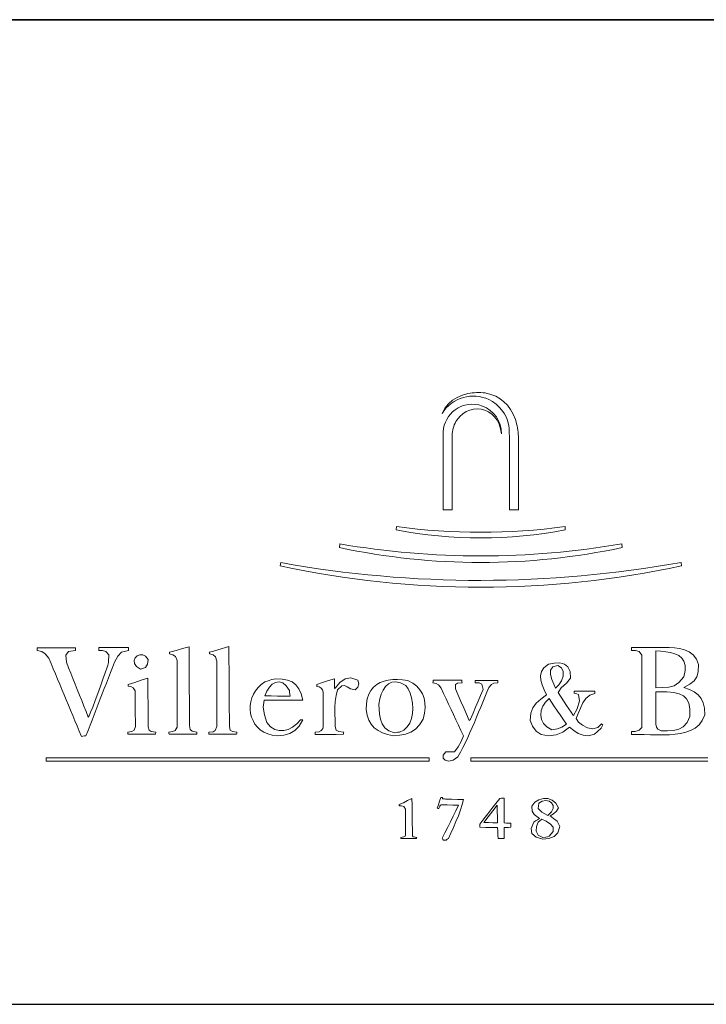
# Model space of a CAD drawing. Header units: millimetres. Extents: x 11 to 292, y 5 to 191.
# Tile 4 of 6: x 248 to 276, y 5 to 45. Entities that reach past the tile are written whole.
import ezdxf

# ---------------------------------------------------------------- set-up
doc = ezdxf.new("R2010")
doc.units = ezdxf.units.MM
doc.layers.add('253', color=7, linetype='Continuous', true_color=0xffffff)
doc.layers.add('255', color=7, linetype='Continuous', true_color=0xffffff)

# ---------------------------------------------------------------- blocks, each defined once
blk = doc.blocks.new('TabularNote1')
at = {"layer": '253', "color": 162, "linetype": 'Continuous', "lineweight": 35}
blk.add_line((-50, 40), (0, 40), dxfattribs=at)
at = {"layer": '253', "color": 162, "linetype": 'Continuous', "lineweight": 25}
blk.add_line((-50, 0), (0, 0), dxfattribs=at)

msp = doc.modelspace()

# ---------------------------------------------------------------- linework, layer by layer
at = {"layer": '255', "color": 7, "linetype": 'Continuous', "lineweight": 18}
for p, q in [((265.896, 29.541), (266.087, 29.658)), ((266.087, 29.658), (266.296, 29.747)), ((266.296, 29.747), (266.519, 29.812)), ((267.226, 29.837), (267.447, 29.78)), ((267.447, 29.78), (267.646, 29.702)), ((267.646, 29.702), (267.825, 29.603)), ((267.825, 29.603), (267.984, 29.481)), ((265.477, 29.005), (265.586, 29.217)), ((265.586, 29.217), (265.727, 29.395)), ((265.727, 29.395), (265.896, 29.541)), ((267.984, 29.481), (268.125, 29.337)), ((268.125, 29.337), (268.249, 29.168)), ((266.185, 28.876), (266.073, 28.734)), ((266.311, 28.992), (266.185, 28.876)), ((266.45, 29.08), (266.311, 28.992)), ((266.597, 29.142), (266.45, 29.08)), ((266.75, 29.178), (266.597, 29.142)), ((266.904, 29.188), (266.75, 29.178)), ((267.058, 29.173), (266.904, 29.188)), ((267.208, 29.133), (267.058, 29.173)), ((267.351, 29.068), (267.208, 29.133)), ((267.484, 28.978), (267.351, 29.068)), ((267.603, 28.865), (267.484, 28.978)), ((267.705, 28.727), (267.603, 28.865)), ((268.249, 29.168), (268.357, 28.973)), ((268.357, 28.973), (268.449, 28.752)), ((267.788, 28.567), (267.705, 28.727)), ((267.848, 28.384), (267.788, 28.567)), ((265.516, 25.089), (265.517, 28.265)), ((265.885, 28.187), (265.885, 25.089)), ((267.882, 28.178), (267.848, 28.384)), ((268.201, 25.089), (268.201, 28.086)), ((268.571, 25.089), (268.571, 28.07)), ((265.637, 25.089), (265.516, 25.089)), ((265.76, 25.089), (265.637, 25.089)), ((265.885, 25.089), (265.76, 25.089)), ((268.571, 25.089), (268.201, 25.089)), ((263.613, 24.273), (263.618, 24.405)), ((270.468, 24.273), (270.463, 24.405)), ((261.302, 23.556), (261.319, 23.705)), ((272.773, 23.711), (272.779, 23.556)), ((258.894, 22.814), (258.92, 22.944)), ((275.172, 22.955), (275.189, 22.812)), ((249.031, 19.37), (249.033, 19.409)), ((249.222, 19.333), (249.031, 19.37)), ((249.033, 19.409), (249.037, 19.447)), ((249.037, 19.447), (249.042, 19.486)), ((249.042, 19.486), (249.299, 19.486)), ((249.365, 19.244), (249.222, 19.333)), ((249.299, 19.486), (249.556, 19.486)), ((249.511, 19.056), (249.365, 19.244)), ((249.556, 19.486), (249.812, 19.486)), ((249.812, 19.486), (250.07, 19.486)), ((250.07, 19.486), (250.328, 19.486)), ((250.308, 19.331), (250.196, 19.186)), ((250.598, 19.37), (250.308, 19.331)), ((250.328, 19.486), (250.587, 19.486)), ((250.587, 19.486), (250.588, 19.447)), ((250.588, 19.447), (250.592, 19.409)), ((250.592, 19.409), (250.598, 19.37)), ((251.541, 19.453), (251.541, 19.492)), ((251.541, 19.492), (251.839, 19.492)), ((251.541, 19.413), (251.541, 19.453)), ((251.541, 19.37), (251.541, 19.413)), ((251.69, 19.369), (251.541, 19.37)), ((251.819, 19.337), (251.69, 19.369)), ((251.943, 19.199), (251.819, 19.337)), ((251.839, 19.492), (252.137, 19.492)), ((252.137, 19.492), (252.436, 19.492)), ((252.464, 19.301), (252.305, 19.147)), ((252.436, 19.492), (252.737, 19.492)), ((252.737, 19.37), (252.464, 19.301)), ((252.737, 19.492), (252.737, 19.453)), ((252.737, 19.453), (252.737, 19.413)), ((252.737, 19.413), (252.737, 19.37)), ((254.408, 19.304), (254.673, 19.38)), ((254.409, 19.282), (254.408, 19.304)), ((254.41, 19.258), (254.409, 19.282)), ((254.414, 19.232), (254.41, 19.258)), ((254.545, 19.203), (254.414, 19.232)), ((254.651, 19.133), (254.545, 19.203)), ((254.673, 19.38), (254.938, 19.453)), ((254.938, 19.453), (255.203, 19.525)), ((255.203, 19.525), (255.204, 19.297)), ((255.204, 19.297), (255.205, 19.069)), ((256.024, 19.304), (256.158, 19.336)), ((256.025, 19.282), (256.024, 19.304)), ((256.026, 19.258), (256.025, 19.282)), ((256.03, 19.232), (256.026, 19.258)), ((256.185, 19.197), (256.03, 19.232)), ((256.158, 19.336), (256.369, 19.401)), ((256.369, 19.401), (256.819, 19.536)), ((256.819, 19.536), (256.82, 19.319)), ((256.82, 19.319), (256.821, 19.103)), ((273.165, 19.492), (273.325, 19.495)), ((273.165, 19.453), (273.165, 19.492)), ((273.165, 19.413), (273.165, 19.453)), ((273.165, 19.37), (273.165, 19.413)), ((273.32, 19.368), (273.165, 19.37)), ((273.468, 19.33), (273.32, 19.368)), ((273.325, 19.495), (273.485, 19.497)), ((273.579, 19.188), (273.468, 19.33)), ((273.485, 19.497), (273.645, 19.497)), ((273.645, 19.497), (273.85, 19.497)), ((273.85, 19.497), (274.059, 19.495)), ((274.059, 19.495), (274.268, 19.492)), ((274.141, 19.354), (274.347, 19.343)), ((274.141, 19.105), (274.141, 19.354)), ((274.268, 19.492), (274.407, 19.495)), ((274.347, 19.343), (274.549, 19.324)), ((274.407, 19.495), (274.549, 19.497)), ((274.549, 19.497), (274.693, 19.497)), ((274.549, 19.324), (274.742, 19.291)), ((274.693, 19.497), (274.9, 19.478)), ((274.742, 19.291), (274.919, 19.241)), ((274.9, 19.478), (275.11, 19.448)), ((274.919, 19.241), (275.074, 19.168)), ((275.11, 19.448), (275.314, 19.397)), ((275.314, 19.397), (275.502, 19.316)), ((275.502, 19.316), (275.665, 19.196)), ((249.599, 18.845), (249.511, 19.056)), ((249.688, 18.634), (249.599, 18.845)), ((250.196, 19.186), (250.223, 18.896)), ((250.223, 18.896), (250.31, 18.674)), ((251.899, 18.78), (251.916, 18.81)), ((251.916, 18.81), (251.927, 18.919)), ((251.927, 18.919), (251.943, 19.199)), ((252.175, 18.902), (252.092, 18.688)), ((252.305, 19.147), (252.175, 18.902)), ((252.968, 18.968), (253.011, 19.073)), ((252.981, 18.849), (252.968, 18.968)), ((253.065, 18.727), (252.981, 18.849)), ((253.011, 19.073), (253.094, 19.154)), ((253.094, 19.154), (253.204, 19.199)), ((253.204, 19.199), (253.324, 19.198)), ((253.324, 19.198), (253.44, 19.139)), ((253.517, 18.823), (253.43, 18.682)), ((253.44, 19.139), (253.537, 19.012)), ((253.537, 19.012), (253.517, 18.823)), ((254.712, 18.968), (254.651, 19.133)), ((254.712, 18.743), (254.712, 18.968)), ((255.205, 19.069), (255.206, 18.84)), ((255.206, 18.84), (255.207, 18.612)), ((256.274, 19.117), (256.185, 19.197)), ((256.333, 18.946), (256.274, 19.117)), ((256.333, 18.724), (256.333, 18.946)), ((256.821, 19.103), (256.822, 18.887)), ((256.822, 18.887), (256.823, 18.67)), ((269.605, 18.673), (269.784, 18.813)), ((269.784, 18.813), (270.024, 18.865)), ((270.024, 18.865), (270.245, 18.872)), ((270.245, 18.872), (270.435, 18.823)), ((270.435, 18.823), (270.58, 18.709)), ((273.576, 18.735), (273.577, 18.962)), ((273.577, 18.962), (273.579, 19.188)), ((274.141, 18.856), (274.141, 19.105)), ((274.141, 18.606), (274.141, 18.856)), ((275.074, 19.168), (275.199, 19.068)), ((275.199, 19.068), (275.289, 18.936)), ((275.289, 18.936), (275.338, 18.767)), ((275.665, 19.196), (275.796, 19.028)), ((275.796, 19.028), (275.884, 18.802)), ((275.884, 18.802), (275.867, 18.511)), ((249.776, 18.423), (249.688, 18.634)), ((249.864, 18.212), (249.776, 18.423)), ((250.31, 18.674), (250.399, 18.452)), ((250.399, 18.452), (250.487, 18.23)), ((251.703, 18.214), (251.791, 18.465)), ((251.791, 18.465), (251.858, 18.661)), ((251.858, 18.661), (251.899, 18.78)), ((252.009, 18.474), (251.927, 18.26)), ((252.092, 18.688), (252.009, 18.474)), ((253.234, 18.615), (253.065, 18.727)), ((253.43, 18.682), (253.234, 18.615)), ((254.712, 18.518), (254.712, 18.743)), ((254.712, 18.293), (254.712, 18.518)), ((255.207, 18.612), (255.209, 18.384)), ((256.333, 18.502), (256.333, 18.724)), ((256.333, 18.28), (256.333, 18.502)), ((256.823, 18.67), (256.824, 18.453)), ((256.824, 18.453), (256.826, 18.236)), ((269.467, 18.351), (269.504, 18.519)), ((269.504, 18.519), (269.605, 18.673)), ((269.868, 18.4), (269.871, 18.58)), ((269.871, 18.58), (269.96, 18.709)), ((269.96, 18.709), (270.165, 18.758)), ((270.165, 18.758), (270.322, 18.664)), ((270.322, 18.664), (270.391, 18.515)), ((270.391, 18.515), (270.385, 18.333)), ((270.58, 18.709), (270.669, 18.519)), ((270.669, 18.519), (270.689, 18.245)), ((273.575, 18.282), (273.576, 18.509)), ((273.576, 18.509), (273.576, 18.735)), ((274.141, 18.355), (274.141, 18.606)), ((275.337, 18.557), (275.283, 18.3)), ((275.338, 18.767), (275.337, 18.557)), ((275.867, 18.511), (275.81, 18.3)), ((249.952, 18.001), (249.864, 18.212)), ((250.041, 17.79), (249.952, 18.001)), ((250.487, 18.23), (250.576, 18.007)), ((250.576, 18.007), (250.665, 17.784)), ((251.602, 17.929), (251.703, 18.214)), ((251.844, 18.046), (251.761, 17.832)), ((251.927, 18.26), (251.844, 18.046)), ((252.732, 17.986), (252.997, 18.074)), ((252.997, 18.074), (253.261, 18.162)), ((253.261, 18.162), (253.526, 18.251)), ((253.526, 18.251), (253.528, 18.004)), ((253.528, 18.004), (253.53, 17.758)), ((254.712, 18.069), (254.712, 18.293)), ((254.712, 17.844), (254.712, 18.069)), ((255.209, 18.384), (255.21, 18.156)), ((255.21, 18.156), (255.211, 17.927)), ((256.333, 18.058), (256.333, 18.28)), ((256.333, 17.836), (256.333, 18.058)), ((256.826, 18.236), (256.827, 18.019)), ((256.827, 18.019), (256.828, 17.802)), ((258.129, 17.992), (258.274, 18.096)), ((258.274, 18.096), (258.413, 18.147)), ((258.413, 18.147), (258.559, 18.189)), ((258.46, 17.881), (258.581, 18.003)), ((258.559, 18.189), (258.727, 18.229)), ((258.581, 18.003), (258.715, 18.078)), ((258.715, 18.078), (258.857, 18.098)), ((258.727, 18.229), (258.981, 18.215)), ((258.857, 18.098), (259.002, 18.056)), ((258.981, 18.215), (259.198, 18.173)), ((259.002, 18.056), (259.144, 17.942)), ((259.198, 18.173), (259.38, 18.096)), ((259.38, 18.096), (259.53, 17.98)), ((260.381, 17.986), (260.62, 18.069)), ((260.62, 18.069), (260.861, 18.15)), ((260.861, 18.15), (261.104, 18.229)), ((261.104, 18.229), (261.104, 18.096)), ((261.104, 18.096), (261.105, 17.962)), ((261.142, 17.854), (261.322, 18.074)), ((261.322, 18.074), (261.532, 18.219)), ((261.532, 18.219), (261.774, 18.258)), ((261.774, 18.258), (262.047, 18.162)), ((262.047, 18.162), (262.091, 18.02)), ((262.091, 18.02), (262.058, 17.888)), ((262.816, 17.987), (262.958, 18.071)), ((262.958, 18.071), (263.116, 18.133)), ((263.116, 18.133), (263.288, 18.175)), ((263.175, 17.908), (263.294, 18.016)), ((263.288, 18.175), (263.473, 18.196)), ((263.294, 18.016), (263.435, 18.081)), ((263.435, 18.081), (263.599, 18.098)), ((263.473, 18.196), (263.667, 18.199)), ((263.599, 18.098), (263.787, 18.059)), ((263.667, 18.199), (263.871, 18.184)), ((263.787, 18.059), (263.999, 17.958)), ((263.871, 18.184), (264.082, 18.151)), ((264.082, 18.151), (264.28, 18.043)), ((264.28, 18.043), (264.443, 17.918)), ((265.102, 18.063), (265.104, 18.1)), ((265.234, 18.038), (265.102, 18.063)), ((265.104, 18.1), (265.108, 18.135)), ((265.108, 18.135), (265.113, 18.168)), ((265.113, 18.168), (265.403, 18.168)), ((265.323, 17.984), (265.234, 18.038)), ((265.403, 18.168), (265.692, 18.168)), ((265.692, 18.168), (265.982, 18.168)), ((265.982, 18.168), (266.271, 18.168)), ((266.101, 18.053), (266.022, 17.987)), ((266.282, 18.063), (266.101, 18.053)), ((266.271, 18.168), (266.273, 18.135)), ((266.273, 18.135), (266.277, 18.1)), ((266.277, 18.1), (266.282, 18.063)), ((266.812, 18.157), (267.117, 18.157)), ((266.812, 18.128), (266.812, 18.157)), ((266.812, 18.096), (266.812, 18.128)), ((266.812, 18.063), (266.812, 18.096)), ((266.98, 18.056), (266.812, 18.063)), ((267.091, 17.999), (266.98, 18.056)), ((267.117, 18.157), (267.424, 18.157)), ((267.424, 18.157), (267.733, 18.157)), ((267.567, 18.046), (267.473, 17.988)), ((267.733, 18.063), (267.567, 18.046)), ((267.733, 18.157), (267.733, 18.128)), ((267.733, 18.128), (267.733, 18.096)), ((267.733, 18.096), (267.733, 18.063)), ((269.483, 18.171), (269.467, 18.351)), ((269.537, 17.979), (269.483, 18.171)), ((269.922, 18.198), (269.868, 18.4)), ((270.001, 18.002), (269.922, 18.198)), ((270.077, 17.843), (270.001, 18.002)), ((270.321, 18.145), (270.213, 17.973)), ((270.515, 18.045), (270.307, 17.853)), ((270.385, 18.333), (270.321, 18.145)), ((270.689, 18.245), (270.515, 18.045)), ((273.574, 18.056), (273.575, 18.282)), ((273.574, 17.829), (273.574, 18.056)), ((274.141, 18.105), (274.141, 18.355)), ((274.141, 17.854), (274.141, 18.105)), ((275.085, 18.07), (274.885, 17.941)), ((275.283, 18.3), (275.085, 18.07)), ((275.529, 18.005), (275.283, 17.865)), ((275.702, 18.141), (275.529, 18.005)), ((275.81, 18.3), (275.702, 18.141)), ((250.129, 17.578), (250.041, 17.79)), ((250.665, 17.784), (250.754, 17.561)), ((251.388, 17.34), (251.495, 17.631)), ((251.495, 17.631), (251.602, 17.929)), ((251.679, 17.618), (251.596, 17.404)), ((251.761, 17.832), (251.679, 17.618)), ((252.732, 17.969), (252.732, 17.986)), ((252.732, 17.951), (252.732, 17.969)), ((252.732, 17.931), (252.732, 17.951)), ((252.841, 17.907), (252.732, 17.931)), ((252.932, 17.861), (252.841, 17.907)), ((253.019, 17.738), (252.932, 17.861)), ((253.019, 17.498), (253.019, 17.738)), ((253.53, 17.758), (253.533, 17.51)), ((254.712, 17.619), (254.712, 17.844)), ((254.712, 17.393), (254.712, 17.619)), ((255.211, 17.927), (255.212, 17.699)), ((255.212, 17.699), (255.213, 17.47)), ((256.333, 17.614), (256.333, 17.836)), ((256.333, 17.392), (256.333, 17.614)), ((256.828, 17.802), (256.83, 17.585)), ((257.816, 17.597), (257.9, 17.74)), ((257.9, 17.74), (258.004, 17.872)), ((258.004, 17.872), (258.129, 17.992)), ((258.28, 17.534), (258.358, 17.722)), ((258.358, 17.722), (258.46, 17.881)), ((259.144, 17.942), (259.278, 17.749)), ((259.284, 17.671), (259.278, 17.749)), ((259.284, 17.671), (259.291, 17.593)), ((259.53, 17.98), (259.651, 17.822)), ((259.651, 17.822), (259.747, 17.616)), ((259.747, 17.616), (259.819, 17.357)), ((260.383, 17.964), (260.381, 17.986)), ((260.387, 17.94), (260.383, 17.964)), ((260.392, 17.914), (260.387, 17.94)), ((260.646, 17.453), (260.646, 17.678)), ((261.105, 17.962), (261.109, 17.826)), ((261.109, 17.826), (261.12, 17.837)), ((261.12, 17.837), (261.131, 17.847)), ((261.131, 17.847), (261.142, 17.854)), ((261.225, 17.776), (261.166, 17.543)), ((261.399, 17.936), (261.225, 17.776)), ((261.517, 17.957), (261.399, 17.936)), ((261.62, 17.899), (261.517, 17.957)), ((261.75, 17.821), (261.62, 17.899)), ((261.947, 17.782), (261.75, 17.821)), ((262.058, 17.888), (261.947, 17.782)), ((262.499, 17.596), (262.584, 17.75)), ((262.584, 17.75), (262.691, 17.88)), ((262.691, 17.88), (262.816, 17.987)), ((263.001, 17.596), (263.077, 17.766)), ((263.077, 17.766), (263.175, 17.908)), ((263.999, 17.958), (264.096, 17.814)), ((264.096, 17.814), (264.176, 17.64)), ((264.176, 17.64), (264.236, 17.445)), ((264.443, 17.918), (264.574, 17.776)), ((264.574, 17.776), (264.673, 17.617)), ((264.673, 17.617), (264.739, 17.442)), ((265.433, 17.837), (265.323, 17.984)), ((265.532, 17.624), (265.433, 17.837)), ((265.632, 17.41), (265.532, 17.624)), ((266.022, 17.987), (266.017, 17.815)), ((266.017, 17.815), (266.127, 17.557)), ((267.03, 17.551), (267.132, 17.793)), ((267.132, 17.793), (267.091, 17.999)), ((267.29, 17.679), (267.207, 17.479)), ((267.374, 17.876), (267.29, 17.679)), ((267.473, 17.988), (267.374, 17.876)), ((269.618, 17.778), (269.537, 17.979)), ((269.713, 17.567), (269.618, 17.778)), ((270.213, 17.973), (270.077, 17.843)), ((270.307, 17.853), (270.181, 17.672)), ((270.181, 17.672), (270.526, 17.139)), ((270.832, 17.721), (271.113, 17.725)), ((270.832, 17.698), (270.832, 17.721)), ((270.832, 17.671), (270.832, 17.698)), ((270.832, 17.644), (270.832, 17.671)), ((270.887, 17.627), (270.832, 17.644)), ((270.944, 17.609), (270.887, 17.627)), ((271.003, 17.589), (270.944, 17.609)), ((271.113, 17.725), (271.395, 17.727)), ((271.395, 17.727), (271.676, 17.727)), ((271.676, 17.633), (271.467, 17.561)), ((271.676, 17.727), (271.676, 17.698)), ((271.676, 17.698), (271.676, 17.666)), ((271.676, 17.666), (271.676, 17.633)), ((273.573, 17.376), (273.574, 17.603)), ((273.574, 17.603), (273.574, 17.829)), ((274.427, 17.864), (274.141, 17.854)), ((274.141, 17.688), (274.292, 17.694)), ((274.141, 17.427), (274.141, 17.688)), ((274.292, 17.694), (274.445, 17.698)), ((274.67, 17.883), (274.427, 17.864)), ((274.445, 17.698), (274.599, 17.699)), ((274.599, 17.699), (274.873, 17.669)), ((274.885, 17.941), (274.67, 17.883)), ((274.873, 17.669), (275.096, 17.618)), ((275.096, 17.618), (275.27, 17.536)), ((275.283, 17.865), (275.511, 17.784)), ((275.511, 17.784), (275.705, 17.689)), ((275.705, 17.689), (275.863, 17.573)), ((250.217, 17.367), (250.129, 17.578)), ((250.305, 17.155), (250.217, 17.367)), ((250.754, 17.561), (250.843, 17.338)), ((250.843, 17.338), (250.932, 17.115)), ((251.29, 17.077), (251.388, 17.34)), ((251.596, 17.404), (251.513, 17.19)), ((253.019, 17.256), (253.019, 17.498)), ((253.019, 17.015), (253.019, 17.256)), ((253.533, 17.51), (253.535, 17.263)), ((253.535, 17.263), (253.538, 17.015)), ((254.712, 17.168), (254.712, 17.393)), ((255.213, 17.47), (255.214, 17.242)), ((255.214, 17.242), (255.216, 17.013)), ((256.333, 17.17), (256.333, 17.392)), ((256.83, 17.585), (256.831, 17.368)), ((256.831, 17.368), (256.833, 17.151)), ((257.685, 17.134), (257.708, 17.292)), ((257.708, 17.292), (257.752, 17.447)), ((257.752, 17.447), (257.816, 17.597)), ((258.247, 17.352), (258.214, 17.07)), ((258.509, 17.354), (258.247, 17.352)), ((258.533, 17.53), (258.28, 17.534)), ((258.771, 17.356), (258.509, 17.354)), ((258.788, 17.525), (258.533, 17.53)), ((259.033, 17.357), (258.771, 17.356)), ((259.044, 17.519), (258.788, 17.525)), ((259.295, 17.357), (259.033, 17.357)), ((259.3, 17.512), (259.044, 17.519)), ((259.3, 17.512), (259.291, 17.593)), ((259.557, 17.357), (259.295, 17.357)), ((259.819, 17.357), (259.557, 17.357)), ((260.646, 17.218), (260.646, 17.453)), ((260.646, 16.982), (260.646, 17.218)), ((261.134, 17.302), (261.122, 17.055)), ((261.166, 17.543), (261.134, 17.302)), ((262.383, 16.977), (262.397, 17.21)), ((262.397, 17.21), (262.436, 17.416)), ((262.436, 17.416), (262.499, 17.596)), ((262.907, 17.197), (262.944, 17.404)), ((262.944, 17.404), (263.001, 17.596)), ((264.236, 17.445), (264.274, 17.237)), ((264.274, 17.237), (264.288, 17.023)), ((264.739, 17.442), (264.775, 17.251)), ((264.775, 17.251), (264.781, 17.044)), ((265.732, 17.196), (265.632, 17.41)), ((266.127, 17.557), (266.238, 17.299)), ((266.238, 17.299), (266.35, 17.041)), ((266.829, 17.068), (266.929, 17.31)), ((266.929, 17.31), (267.03, 17.551)), ((267.123, 17.277), (267.039, 17.073)), ((267.207, 17.479), (267.123, 17.277)), ((269.156, 17.046), (269.295, 17.228)), ((269.295, 17.228), (269.482, 17.393)), ((269.482, 17.393), (269.713, 17.567)), ((269.558, 17.108), (269.665, 17.275)), ((269.665, 17.275), (269.812, 17.423)), ((269.812, 17.423), (270.013, 17.119)), ((270.948, 17.01), (271.052, 17.324)), ((271.052, 17.324), (271.003, 17.589)), ((271.186, 17.241), (271.088, 17.032)), ((271.308, 17.424), (271.186, 17.241)), ((271.467, 17.561), (271.308, 17.424)), ((273.573, 17.149), (273.573, 17.376)), ((274.141, 17.165), (274.141, 17.427)), ((275.27, 17.536), (275.398, 17.413)), ((275.398, 17.413), (275.483, 17.237)), ((275.483, 17.237), (275.526, 17)), ((275.863, 17.573), (275.985, 17.429)), ((275.985, 17.429), (276.071, 17.249)), ((276.071, 17.249), (276.12, 17.027)), ((250.394, 16.943), (250.305, 17.155)), ((250.482, 16.732), (250.394, 16.943)), ((250.932, 17.115), (251.021, 16.891)), ((251.021, 16.891), (251.111, 16.668)), ((251.144, 16.72), (251.206, 16.864)), ((251.206, 16.864), (251.29, 17.077)), ((251.43, 16.976), (251.348, 16.762)), ((251.513, 17.19), (251.43, 16.976)), ((253.02, 16.773), (253.019, 17.015)), ((253.538, 17.015), (253.541, 16.767)), ((254.712, 16.943), (254.712, 17.168)), ((254.712, 16.717), (254.712, 16.943)), ((255.216, 17.013), (255.217, 16.784)), ((256.333, 16.948), (256.333, 17.17)), ((256.333, 16.726), (256.333, 16.948)), ((256.833, 17.151), (256.835, 16.934)), ((256.835, 16.934), (256.836, 16.716)), ((257.683, 16.976), (257.685, 17.134)), ((257.7, 16.82), (257.683, 16.976)), ((257.738, 16.668), (257.7, 16.82)), ((258.214, 17.07), (258.258, 16.755)), ((260.646, 16.745), (260.646, 16.982)), ((261.122, 17.055), (261.121, 16.802)), ((261.121, 16.802), (261.125, 16.546)), ((262.429, 16.745), (262.383, 16.977)), ((262.915, 16.993), (262.907, 17.197)), ((262.932, 16.783), (262.915, 16.993)), ((264.275, 16.811), (264.234, 16.609)), ((264.288, 17.023), (264.275, 16.811)), ((264.757, 16.822), (264.705, 16.585)), ((264.781, 17.044), (264.757, 16.822)), ((265.833, 16.981), (265.732, 17.196)), ((265.933, 16.767), (265.833, 16.981)), ((266.35, 17.041), (266.462, 16.783)), ((266.63, 16.585), (266.729, 16.827)), ((266.729, 16.827), (266.829, 17.068)), ((266.955, 16.868), (266.869, 16.661)), ((267.039, 17.073), (266.955, 16.868)), ((269.04, 16.536), (269.069, 16.823)), ((269.069, 16.823), (269.156, 17.046)), ((269.475, 16.75), (269.493, 16.931)), ((269.493, 16.931), (269.558, 17.108)), ((270.013, 17.119), (270.151, 16.912)), ((270.151, 16.912), (270.259, 16.755)), ((270.526, 17.139), (270.707, 16.864)), ((270.707, 16.864), (270.782, 16.758)), ((270.81, 16.734), (270.948, 17.01)), ((271.001, 16.816), (270.915, 16.613)), ((271.088, 17.032), (271.001, 16.816)), ((273.573, 16.923), (273.573, 17.149)), ((273.573, 16.696), (273.573, 16.923)), ((274.142, 16.904), (274.141, 17.165)), ((274.144, 16.643), (274.142, 16.904)), ((275.526, 17), (275.531, 16.69)), ((276.12, 17.027), (276.132, 16.756)), ((250.57, 16.52), (250.482, 16.732)), ((250.658, 16.308), (250.57, 16.52)), ((251.111, 16.668), (251.144, 16.72)), ((251.265, 16.549), (251.182, 16.335)), ((251.348, 16.762), (251.265, 16.549)), ((253.022, 16.53), (253.02, 16.773)), ((253.024, 16.287), (253.022, 16.53)), ((253.541, 16.767), (253.544, 16.519)), ((253.544, 16.519), (253.548, 16.271)), ((254.712, 16.491), (254.712, 16.717)), ((254.712, 16.265), (254.712, 16.491)), ((255.217, 16.784), (255.218, 16.555)), ((255.218, 16.555), (255.219, 16.326)), ((256.333, 16.504), (256.333, 16.726)), ((256.333, 16.282), (256.333, 16.504)), ((256.836, 16.716), (256.838, 16.499)), ((256.838, 16.499), (256.841, 16.282)), ((257.797, 16.523), (257.738, 16.668)), ((257.875, 16.387), (257.797, 16.523)), ((258.258, 16.755), (258.357, 16.447)), ((258.357, 16.447), (258.511, 16.277)), ((259.571, 16.395), (259.719, 16.563)), ((259.824, 16.558), (259.677, 16.305)), ((259.719, 16.563), (259.753, 16.563)), ((259.753, 16.563), (259.787, 16.562)), ((259.787, 16.562), (259.824, 16.558)), ((260.646, 16.508), (260.646, 16.745)), ((260.646, 16.271), (260.646, 16.508)), ((261.125, 16.546), (261.126, 16.287)), ((262.499, 16.545), (262.429, 16.745)), ((262.596, 16.375), (262.499, 16.545)), ((262.969, 16.58), (262.932, 16.783)), ((263.038, 16.392), (262.969, 16.58)), ((264.162, 16.425), (264.058, 16.266)), ((264.234, 16.609), (264.162, 16.425)), ((264.705, 16.585), (264.561, 16.356)), ((266.034, 16.552), (265.933, 16.767)), ((266.135, 16.337), (266.034, 16.552)), ((266.462, 16.783), (266.575, 16.525)), ((266.575, 16.525), (266.591, 16.546)), ((266.591, 16.546), (266.609, 16.567)), ((266.609, 16.567), (266.63, 16.585)), ((266.782, 16.455), (266.693, 16.249)), ((266.869, 16.661), (266.782, 16.455)), ((269.145, 16.294), (269.04, 16.536)), ((269.506, 16.574), (269.475, 16.75)), ((269.589, 16.411), (269.506, 16.574)), ((269.729, 16.269), (269.589, 16.411)), ((270.259, 16.755), (270.372, 16.596)), ((270.372, 16.596), (270.523, 16.387)), ((270.782, 16.758), (270.81, 16.734)), ((270.915, 16.613), (271.011, 16.467)), ((271.011, 16.467), (271.174, 16.334)), ((273.573, 16.47), (273.573, 16.696)), ((273.573, 16.243), (273.573, 16.47)), ((274.147, 16.381), (274.144, 16.643)), ((275.415, 16.445), (275.262, 16.278)), ((275.531, 16.69), (275.415, 16.445)), ((276.032, 16.531), (275.899, 16.356)), ((276.132, 16.756), (276.032, 16.531)), ((250.747, 16.097), (250.658, 16.308)), ((250.835, 15.885), (250.747, 16.097)), ((251.1, 16.121), (251.017, 15.907)), ((251.182, 16.335), (251.1, 16.121)), ((252.71, 16.061), (252.876, 16.082)), ((252.71, 16.032), (252.71, 16.061)), ((252.712, 16), (252.71, 16.032)), ((252.715, 15.968), (252.712, 16)), ((252.876, 16.082), (252.968, 16.142)), ((252.968, 16.142), (253.024, 16.287)), ((253.548, 16.271), (253.588, 16.141)), ((253.588, 16.141), (253.665, 16.085)), ((253.665, 16.085), (253.851, 16.061)), ((253.842, 16), (253.84, 15.968)), ((253.846, 16.032), (253.842, 16)), ((253.851, 16.061), (253.846, 16.032)), ((254.381, 16.061), (254.549, 16.077)), ((254.383, 16.032), (254.381, 16.061)), ((254.387, 16), (254.383, 16.032)), ((254.392, 15.968), (254.387, 16)), ((254.549, 16.077), (254.643, 16.128)), ((254.643, 16.128), (254.712, 16.265)), ((255.219, 16.326), (255.244, 16.161)), ((255.244, 16.161), (255.325, 16.094)), ((255.325, 16.094), (255.523, 16.061)), ((255.513, 16), (255.511, 15.968)), ((255.517, 16.032), (255.513, 16)), ((255.523, 16.061), (255.517, 16.032)), ((256.002, 16.061), (256.181, 16.076)), ((256.002, 16.032), (256.002, 16.061)), ((256.002, 16), (256.002, 16.032)), ((256.002, 15.968), (256.002, 16)), ((256.181, 16.076), (256.265, 16.128)), ((256.265, 16.128), (256.333, 16.282)), ((256.841, 16.282), (256.876, 16.14)), ((256.876, 16.14), (256.965, 16.082)), ((256.965, 16.082), (257.144, 16.061)), ((257.135, 16), (257.133, 15.968)), ((257.139, 16.032), (257.135, 16)), ((257.144, 16.061), (257.139, 16.032)), ((257.975, 16.264), (257.875, 16.387)), ((258.094, 16.154), (257.975, 16.264)), ((258.234, 16.061), (258.094, 16.154)), ((258.394, 15.988), (258.234, 16.061)), ((258.511, 16.277), (258.681, 16.168)), ((258.681, 16.168), (258.86, 16.117)), ((258.86, 16.117), (259.045, 16.119)), ((259.045, 16.119), (259.228, 16.168)), ((259.291, 16.001), (259.051, 15.932)), ((259.228, 16.168), (259.405, 16.262)), ((259.5, 16.122), (259.291, 16.001)), ((259.405, 16.262), (259.571, 16.395)), ((259.677, 16.305), (259.5, 16.122)), ((260.315, 16.061), (260.481, 16.076)), ((260.315, 16.028), (260.315, 16.061)), ((260.315, 15.995), (260.315, 16.028)), ((261.126, 16.287), (261.178, 16.142)), ((261.178, 16.142), (261.276, 16.082)), ((261.276, 16.082), (261.479, 16.061)), ((261.469, 16), (261.468, 15.968)), ((261.473, 16.032), (261.469, 16)), ((261.479, 16.061), (261.473, 16.032)), ((262.72, 16.233), (262.596, 16.375)), ((262.871, 16.117), (262.72, 16.233)), ((263.052, 16.025), (262.871, 16.117)), ((263.148, 16.232), (263.038, 16.392)), ((263.262, 15.956), (263.052, 16.025)), ((263.313, 16.109), (263.148, 16.232)), ((263.541, 16.034), (263.313, 16.109)), ((263.607, 16.043), (263.541, 16.034)), ((263.674, 16.05), (263.607, 16.043)), ((263.74, 16.056), (263.674, 16.05)), ((263.917, 16.14), (263.74, 16.056)), ((264.058, 16.266), (263.917, 16.14)), ((264.197, 16.06), (263.982, 15.977)), ((264.391, 16.184), (264.197, 16.06)), ((264.561, 16.356), (264.391, 16.184)), ((266.236, 16.122), (266.135, 16.337)), ((266.337, 15.907), (266.236, 16.122)), ((266.603, 16.043), (266.51, 15.839)), ((266.693, 16.249), (266.603, 16.043)), ((269.289, 16.099), (269.145, 16.294)), ((269.495, 15.966), (269.289, 16.099)), ((269.928, 16.155), (269.729, 16.269)), ((270.153, 16.188), (269.928, 16.155)), ((270.369, 16.06), (270.097, 15.954)), ((270.327, 16.254), (270.153, 16.188)), ((270.523, 16.387), (270.327, 16.254)), ((270.639, 16.254), (270.369, 16.06)), ((270.814, 16.119), (270.639, 16.254)), ((270.998, 16.003), (270.814, 16.119)), ((271.197, 15.928), (270.998, 16.003)), ((271.174, 16.334), (271.377, 16.236)), ((271.377, 16.236), (271.591, 16.197)), ((271.591, 16.197), (271.786, 16.241)), ((271.778, 16.078), (271.659, 15.979)), ((271.924, 16.221), (271.778, 16.078)), ((271.786, 16.241), (271.935, 16.392)), ((271.996, 16.354), (271.924, 16.221)), ((271.935, 16.392), (271.953, 16.381)), ((271.953, 16.381), (271.974, 16.368)), ((271.974, 16.368), (271.996, 16.354)), ((273.165, 16.078), (273.304, 16.088)), ((273.165, 16.039), (273.165, 16.078)), ((273.165, 16.001), (273.165, 16.039)), ((273.165, 15.962), (273.165, 16.001)), ((273.304, 16.088), (273.471, 16.131)), ((273.471, 16.131), (273.573, 16.243)), ((274.167, 16.262), (274.147, 16.381)), ((274.222, 16.179), (274.167, 16.262)), ((274.367, 16.111), (274.222, 16.179)), ((274.626, 16.106), (274.367, 16.111)), ((274.864, 16.123), (274.626, 16.106)), ((275.077, 16.175), (274.864, 16.123)), ((275.147, 16.008), (274.927, 15.973)), ((275.262, 16.278), (275.077, 16.175)), ((275.359, 16.056), (275.147, 16.008)), ((275.558, 16.125), (275.359, 16.056)), ((275.74, 16.223), (275.558, 16.125)), ((275.899, 16.356), (275.74, 16.223)), ((250.895, 15.894), (250.835, 15.885)), ((250.956, 15.901), (250.895, 15.894)), ((251.017, 15.907), (250.956, 15.901)), ((252.997, 15.968), (252.715, 15.968)), ((253.278, 15.968), (252.997, 15.968)), ((253.559, 15.968), (253.278, 15.968)), ((253.84, 15.968), (253.559, 15.968)), ((254.67, 15.968), (254.392, 15.968)), ((254.95, 15.968), (254.67, 15.968)), ((255.23, 15.968), (254.95, 15.968)), ((255.511, 15.968), (255.23, 15.968)), ((256.284, 15.968), (256.002, 15.968)), ((256.566, 15.968), (256.284, 15.968)), ((256.848, 15.968), (256.566, 15.968)), ((257.133, 15.968), (256.848, 15.968)), ((258.575, 15.935), (258.394, 15.988)), ((258.776, 15.907), (258.575, 15.935)), ((259.051, 15.932), (258.776, 15.907)), ((260.315, 15.962), (260.315, 15.995)), ((260.601, 15.965), (260.315, 15.962)), ((260.889, 15.967), (260.601, 15.965)), ((261.178, 15.967), (260.889, 15.967)), ((261.468, 15.968), (261.178, 15.967)), ((263.503, 15.907), (263.262, 15.956)), ((263.75, 15.929), (263.503, 15.907)), ((263.982, 15.977), (263.75, 15.929)), ((266.128, 15.458), (266.24, 15.681)), ((266.24, 15.681), (266.337, 15.907)), ((266.415, 15.637), (266.317, 15.437)), ((266.51, 15.839), (266.415, 15.637)), ((269.79, 15.907), (269.495, 15.966)), ((270.097, 15.954), (269.79, 15.907)), ((271.416, 15.913), (271.197, 15.928)), ((271.659, 15.979), (271.416, 15.913)), ((273.421, 15.959), (273.165, 15.962)), ((273.678, 15.957), (273.421, 15.959)), ((273.934, 15.954), (273.678, 15.957)), ((274.191, 15.951), (273.934, 15.954)), ((274.447, 15.948), (274.191, 15.951)), ((274.704, 15.945), (274.447, 15.948)), ((274.927, 15.973), (274.704, 15.945)), ((265.517, 15.124), (265.626, 15.262)), ((265.626, 15.262), (265.742, 15.262)), ((265.742, 15.262), (265.859, 15.262)), ((265.859, 15.262), (265.979, 15.262)), ((265.979, 15.262), (266.128, 15.458)), ((266.216, 15.24), (266.111, 15.047)), ((266.317, 15.437), (266.216, 15.24)), ((249.401, 15.013), (249.608, 15.014)), ((249.401, 14.969), (249.401, 15.013)), ((249.401, 14.925), (249.401, 14.969)), ((249.401, 14.881), (249.401, 14.925)), ((249.608, 14.881), (249.401, 14.881)), ((249.608, 15.014), (249.815, 15.014)), ((249.815, 14.881), (249.608, 14.881)), ((249.815, 15.014), (250.022, 15.014)), ((250.022, 14.881), (249.815, 14.881)), ((250.022, 15.014), (250.23, 15.014)), ((250.23, 14.881), (250.022, 14.881)), ((250.23, 15.014), (250.437, 15.014)), ((250.437, 14.881), (250.23, 14.881)), ((250.437, 15.014), (250.644, 15.015)), ((250.644, 14.881), (250.437, 14.881)), ((250.644, 15.015), (250.851, 15.015)), ((250.851, 14.881), (250.644, 14.881)), ((250.851, 15.015), (251.058, 15.015)), ((251.058, 14.881), (250.851, 14.881)), ((251.058, 15.015), (251.265, 15.015)), ((251.265, 14.881), (251.058, 14.881)), ((251.265, 15.015), (251.473, 15.015)), ((251.473, 14.881), (251.265, 14.881)), ((251.473, 15.015), (251.68, 15.016)), ((251.68, 14.881), (251.473, 14.881)), ((251.68, 15.016), (251.887, 15.016)), ((251.887, 14.881), (251.68, 14.881)), ((251.887, 15.016), (252.094, 15.016)), ((252.094, 14.881), (251.887, 14.881)), ((252.094, 15.016), (252.301, 15.016)), ((252.301, 14.881), (252.094, 14.881)), ((252.301, 15.016), (252.509, 15.016)), ((252.509, 14.881), (252.301, 14.881)), ((252.509, 15.016), (252.716, 15.016)), ((252.716, 14.881), (252.509, 14.881)), ((252.716, 15.016), (252.923, 15.016)), ((252.923, 14.881), (252.716, 14.881)), ((252.923, 15.016), (253.13, 15.017)), ((253.13, 14.881), (252.923, 14.881)), ((253.13, 15.017), (253.338, 15.017)), ((253.338, 14.881), (253.13, 14.881)), ((253.338, 15.017), (253.545, 15.017)), ((253.545, 14.881), (253.338, 14.881)), ((253.545, 15.017), (253.752, 15.017)), ((253.752, 14.881), (253.545, 14.881)), ((253.752, 15.017), (253.959, 15.017)), ((253.959, 14.881), (253.752, 14.881)), ((253.959, 15.017), (254.167, 15.017)), ((254.167, 14.881), (253.959, 14.881)), ((254.167, 15.017), (254.374, 15.017)), ((254.374, 14.881), (254.167, 14.881)), ((254.374, 15.017), (254.581, 15.017)), ((254.581, 14.881), (254.374, 14.881)), ((254.581, 15.017), (254.788, 15.017)), ((254.788, 14.881), (254.581, 14.881)), ((254.788, 15.017), (254.996, 15.018)), ((254.996, 14.881), (254.788, 14.881)), ((254.996, 15.018), (255.203, 15.018)), ((255.203, 14.881), (254.996, 14.881)), ((255.203, 15.018), (255.41, 15.018)), ((255.41, 14.881), (255.203, 14.881)), ((255.41, 15.018), (255.617, 15.018)), ((255.617, 14.881), (255.41, 14.881)), ((255.617, 15.018), (255.825, 15.018)), ((255.825, 14.881), (255.617, 14.881)), ((255.825, 15.018), (256.032, 15.018)), ((256.032, 14.881), (255.825, 14.881)), ((256.032, 15.018), (256.239, 15.018)), ((256.239, 14.881), (256.032, 14.881)), ((256.239, 15.018), (256.447, 15.018)), ((256.447, 14.881), (256.239, 14.881)), ((256.447, 15.018), (256.654, 15.018)), ((256.654, 14.881), (256.447, 14.881)), ((256.654, 15.018), (256.861, 15.018)), ((256.861, 14.88), (256.654, 14.881)), ((256.861, 15.018), (257.069, 15.018)), ((257.069, 14.88), (256.861, 14.88)), ((257.069, 15.018), (257.276, 15.018)), ((257.276, 14.88), (257.069, 14.88)), ((257.276, 15.018), (257.483, 15.018)), ((257.483, 14.88), (257.276, 14.88)), ((257.483, 15.018), (257.69, 15.018)), ((257.69, 14.88), (257.483, 14.88)), ((257.69, 15.018), (257.898, 15.018)), ((257.898, 14.88), (257.69, 14.88)), ((257.898, 15.018), (258.105, 15.018)), ((258.105, 14.88), (257.898, 14.88)), ((258.105, 15.018), (258.312, 15.019)), ((258.312, 14.88), (258.105, 14.88)), ((258.312, 15.019), (258.52, 15.019)), ((258.52, 14.88), (258.312, 14.88)), ((258.52, 15.019), (258.727, 15.019)), ((258.727, 14.88), (258.52, 14.88)), ((258.727, 15.019), (258.934, 15.019)), ((258.934, 14.88), (258.727, 14.88)), ((258.934, 15.019), (259.142, 15.019)), ((259.142, 14.88), (258.934, 14.88)), ((259.142, 15.019), (259.349, 15.019)), ((259.349, 14.88), (259.142, 14.88)), ((259.349, 15.019), (259.556, 15.019)), ((259.556, 14.88), (259.349, 14.88)), ((259.556, 15.019), (259.764, 15.019)), ((259.764, 14.879), (259.556, 14.88)), ((259.764, 15.019), (259.971, 15.019)), ((259.971, 14.879), (259.764, 14.879)), ((259.971, 15.019), (260.178, 15.019)), ((260.178, 14.879), (259.971, 14.879)), ((260.178, 15.019), (260.386, 15.019)), ((260.386, 14.879), (260.178, 14.879)), ((260.386, 15.019), (260.593, 15.019)), ((260.593, 14.879), (260.386, 14.879)), ((260.593, 15.019), (260.8, 15.019)), ((260.8, 14.879), (260.593, 14.879)), ((260.8, 15.019), (261.008, 15.019)), ((261.008, 14.879), (260.8, 14.879)), ((261.008, 15.019), (261.215, 15.019)), ((261.215, 14.879), (261.008, 14.879)), ((261.215, 15.019), (261.422, 15.019)), ((261.422, 14.879), (261.215, 14.879)), ((261.422, 15.019), (261.63, 15.019)), ((261.63, 14.878), (261.422, 14.879)), ((261.63, 15.019), (261.837, 15.019)), ((261.837, 14.878), (261.63, 14.878)), ((261.837, 15.019), (262.045, 15.019)), ((262.045, 14.878), (261.837, 14.878)), ((262.045, 15.019), (262.252, 15.019)), ((262.252, 14.878), (262.045, 14.878)), ((262.252, 15.019), (262.459, 15.019)), ((262.459, 14.878), (262.252, 14.878)), ((262.459, 15.019), (262.667, 15.019)), ((262.667, 14.878), (262.459, 14.878)), ((262.667, 15.019), (262.874, 15.019)), ((262.874, 14.877), (262.667, 14.878)), ((262.874, 15.019), (263.081, 15.019)), ((263.081, 14.877), (262.874, 14.877)), ((263.081, 15.019), (263.289, 15.019)), ((263.289, 14.877), (263.081, 14.877)), ((263.289, 15.019), (263.496, 15.019)), ((263.496, 14.877), (263.289, 14.877)), ((263.496, 15.019), (263.703, 15.019)), ((263.703, 14.877), (263.496, 14.877)), ((263.703, 15.019), (263.911, 15.019)), ((263.911, 14.877), (263.703, 14.877)), ((263.911, 15.019), (264.118, 15.019)), ((264.118, 14.876), (263.911, 14.877)), ((264.118, 15.019), (264.326, 15.019)), ((264.326, 14.876), (264.118, 14.876)), ((264.326, 15.019), (264.533, 15.019)), ((264.533, 14.876), (264.326, 14.876)), ((264.533, 15.019), (264.74, 15.019)), ((264.74, 14.876), (264.533, 14.876)), ((264.74, 15.019), (264.948, 15.019)), ((264.948, 14.876), (264.74, 14.876)), ((264.948, 15.019), (264.948, 14.973)), ((264.948, 14.973), (264.948, 14.925)), ((264.948, 14.925), (264.948, 14.876)), ((265.518, 15.001), (265.517, 15.124)), ((265.602, 14.912), (265.518, 15.001)), ((265.745, 14.877), (265.602, 14.912)), ((265.923, 14.915), (265.745, 14.877)), ((266.111, 15.047), (265.923, 14.915)), ((266.641, 14.973), (266.641, 15.019)), ((266.641, 15.019), (266.845, 15.019)), ((266.641, 14.925), (266.641, 14.973)), ((266.641, 14.876), (266.641, 14.925)), ((266.845, 14.876), (266.641, 14.876)), ((266.845, 15.019), (267.05, 15.019)), ((267.05, 14.876), (266.845, 14.876)), ((267.05, 15.019), (267.255, 15.019)), ((267.255, 14.876), (267.05, 14.876)), ((267.255, 15.019), (267.459, 15.019)), ((267.459, 14.876), (267.255, 14.876)), ((267.459, 15.019), (267.664, 15.019)), ((267.664, 14.876), (267.459, 14.876)), ((267.664, 15.019), (267.868, 15.019)), ((267.868, 14.877), (267.664, 14.876)), ((267.868, 15.019), (268.073, 15.019)), ((268.073, 14.877), (267.868, 14.877)), ((268.073, 15.019), (268.278, 15.019)), ((268.278, 14.877), (268.073, 14.877)), ((268.278, 15.019), (268.482, 15.019)), ((268.482, 14.877), (268.278, 14.877)), ((268.482, 15.019), (268.687, 15.019)), ((268.687, 14.877), (268.482, 14.877)), ((268.687, 15.019), (268.891, 15.019)), ((268.891, 14.877), (268.687, 14.877)), ((268.891, 15.019), (269.096, 15.019)), ((269.096, 14.877), (268.891, 14.877)), ((269.096, 15.019), (269.301, 15.019)), ((269.301, 14.878), (269.096, 14.877)), ((269.301, 15.019), (269.505, 15.019)), ((269.505, 14.878), (269.301, 14.878)), ((269.505, 15.019), (269.71, 15.019)), ((269.71, 14.878), (269.505, 14.878)), ((269.71, 15.019), (269.914, 15.019)), ((269.914, 14.878), (269.71, 14.878)), ((269.914, 15.019), (270.119, 15.019)), ((270.119, 14.878), (269.914, 14.878)), ((270.119, 15.019), (270.324, 15.019)), ((270.324, 14.878), (270.119, 14.878)), ((270.324, 15.019), (270.528, 15.019)), ((270.528, 14.878), (270.324, 14.878)), ((270.528, 15.019), (270.733, 15.019)), ((270.733, 14.878), (270.528, 14.878)), ((270.733, 15.019), (270.937, 15.019)), ((270.937, 14.879), (270.733, 14.878)), ((270.937, 15.019), (271.142, 15.019)), ((271.142, 14.879), (270.937, 14.879)), ((271.142, 15.019), (271.347, 15.019)), ((271.347, 14.879), (271.142, 14.879)), ((271.347, 15.019), (271.551, 15.019)), ((271.551, 14.879), (271.347, 14.879)), ((271.551, 15.019), (271.756, 15.019)), ((271.756, 14.879), (271.551, 14.879)), ((271.756, 15.019), (271.96, 15.019)), ((271.96, 14.879), (271.756, 14.879)), ((271.96, 15.019), (272.165, 15.019)), ((272.165, 14.879), (271.96, 14.879)), ((272.165, 15.019), (272.37, 15.019)), ((272.37, 14.879), (272.165, 14.879)), ((272.37, 15.019), (272.574, 15.019)), ((272.574, 14.879), (272.37, 14.879)), ((272.574, 15.019), (272.779, 15.019)), ((272.779, 14.879), (272.574, 14.879)), ((272.779, 15.019), (272.983, 15.019)), ((272.983, 14.88), (272.779, 14.879)), ((272.983, 15.019), (273.188, 15.019)), ((273.188, 14.88), (272.983, 14.88)), ((273.188, 15.019), (273.393, 15.019)), ((273.393, 14.88), (273.188, 14.88)), ((273.393, 15.019), (273.597, 15.019)), ((273.597, 14.88), (273.393, 14.88)), ((273.597, 15.019), (273.802, 15.019)), ((273.802, 14.88), (273.597, 14.88)), ((273.802, 15.019), (274.006, 15.019)), ((274.006, 14.88), (273.802, 14.88)), ((274.006, 15.019), (274.211, 15.019)), ((274.211, 14.88), (274.006, 14.88)), ((274.211, 15.019), (274.416, 15.019)), ((274.416, 14.88), (274.211, 14.88)), ((274.416, 15.019), (274.62, 15.019)), ((274.62, 14.88), (274.416, 14.88)), ((274.62, 15.019), (274.825, 15.018)), ((274.825, 14.88), (274.62, 14.88)), ((274.825, 15.018), (275.03, 15.018)), ((275.03, 14.88), (274.825, 14.88)), ((275.03, 15.018), (275.234, 15.018)), ((275.234, 14.88), (275.03, 14.88)), ((275.234, 15.018), (275.439, 15.018)), ((275.439, 14.88), (275.234, 14.88)), ((275.439, 15.018), (275.643, 15.018)), ((275.643, 14.88), (275.439, 14.88)), ((275.643, 15.018), (275.848, 15.018)), ((275.848, 14.88), (275.643, 14.88)), ((275.848, 15.018), (276.053, 15.018)), ((276.053, 14.88), (275.848, 14.88)), ((276.053, 15.018), (276.257, 15.018)), ((276.257, 14.88), (276.053, 14.88)), ((263.899, 13.181), (264.07, 13.274)), ((264.07, 13.274), (264.247, 13.359)), ((264.247, 13.359), (264.25, 13.108)), ((265.319, 13.109), (265.372, 13.254)), ((265.372, 13.254), (265.319, 13.109)), ((265.427, 13.398), (265.372, 13.254)), ((265.372, 13.254), (265.427, 13.398)), ((265.427, 13.398), (265.444, 13.401)), ((265.444, 13.401), (265.427, 13.398)), ((265.462, 13.403), (265.444, 13.401)), ((265.444, 13.401), (265.462, 13.403)), ((265.462, 13.403), (265.483, 13.403)), ((265.483, 13.403), (265.462, 13.403)), ((265.483, 13.403), (265.488, 13.385)), ((265.488, 13.385), (265.483, 13.403)), ((265.494, 13.364), (265.488, 13.385)), ((265.488, 13.385), (265.494, 13.364)), ((265.494, 13.364), (265.499, 13.342)), ((265.499, 13.342), (265.494, 13.364)), ((265.534, 13.342), (265.499, 13.342)), ((265.499, 13.342), (265.534, 13.342)), ((265.534, 13.342), (265.571, 13.341)), ((265.571, 13.341), (265.534, 13.342)), ((265.609, 13.337), (265.571, 13.341)), ((265.571, 13.341), (265.609, 13.337)), ((265.609, 13.337), (265.852, 13.331)), ((265.852, 13.331), (265.609, 13.337)), ((265.852, 13.331), (266.095, 13.326)), ((266.095, 13.326), (265.852, 13.331)), ((266.095, 13.326), (266.337, 13.32)), ((266.337, 13.32), (266.095, 13.326)), ((266.288, 13.119), (266.337, 13.32)), ((266.337, 13.32), (266.288, 13.119)), ((267.656, 13.156), (267.821, 13.364)), ((267.821, 13.364), (267.878, 13.37)), ((267.878, 13.37), (267.937, 13.374)), ((267.937, 13.374), (267.997, 13.376)), ((267.997, 13.376), (267.997, 13.039)), ((269.117, 13.056), (269.239, 13.207)), ((269.239, 13.207), (269.399, 13.311)), ((269.393, 13.166), (269.537, 13.258)), ((269.399, 13.311), (269.581, 13.362)), ((269.537, 13.258), (269.682, 13.285)), ((269.581, 13.362), (269.768, 13.358)), ((269.682, 13.285), (269.813, 13.258)), ((269.768, 13.358), (269.944, 13.296)), ((269.813, 13.258), (269.917, 13.187)), ((269.944, 13.296), (270.091, 13.173)), ((263.729, 13.111), (263.899, 13.181)), ((263.729, 13.094), (263.729, 13.111)), ((263.73, 13.078), (263.729, 13.094)), ((263.734, 13.061), (263.73, 13.078)), ((263.827, 13.059), (263.734, 13.061)), ((263.914, 13.034), (263.827, 13.059)), ((263.988, 12.929), (263.914, 13.034)), ((263.988, 12.319), (263.988, 12.929)), ((264.25, 13.108), (264.253, 12.857)), ((264.253, 12.857), (264.256, 12.605)), ((265.319, 13.109), (265.267, 12.962)), ((265.267, 12.962), (265.319, 13.109)), ((265.29, 12.962), (265.267, 12.962)), ((265.267, 12.962), (265.29, 12.962)), ((265.312, 12.96), (265.29, 12.962)), ((265.29, 12.962), (265.312, 12.96)), ((265.312, 12.96), (265.334, 12.956)), ((265.334, 12.956), (265.312, 12.96)), ((265.334, 12.956), (265.356, 13)), ((265.356, 13), (265.334, 12.956)), ((265.356, 13), (265.378, 13.045)), ((265.378, 13.045), (265.356, 13)), ((265.4, 13.089), (265.378, 13.045)), ((265.378, 13.045), (265.4, 13.089)), ((265.4, 13.089), (265.412, 13.094)), ((265.412, 13.094), (265.4, 13.089)), ((265.412, 13.094), (265.428, 13.098)), ((265.428, 13.098), (265.412, 13.094)), ((265.428, 13.098), (265.444, 13.1)), ((265.444, 13.1), (265.428, 13.098)), ((265.444, 13.1), (265.676, 13.098)), ((265.676, 13.098), (265.444, 13.1)), ((265.676, 13.098), (265.909, 13.094)), ((265.909, 13.094), (265.676, 13.098)), ((266.144, 13.089), (265.909, 13.094)), ((265.909, 13.094), (266.144, 13.089)), ((265.92, 12.642), (266.032, 12.865)), ((266.032, 12.865), (265.92, 12.642)), ((266.144, 13.089), (266.032, 12.865)), ((266.032, 12.865), (266.144, 13.089)), ((266.217, 12.898), (266.131, 12.663)), ((266.131, 12.663), (266.217, 12.898)), ((266.288, 13.119), (266.217, 12.898)), ((266.217, 12.898), (266.288, 13.119)), ((267.329, 12.739), (267.492, 12.948)), ((267.347, 12.62), (267.525, 12.855)), ((267.492, 12.948), (267.656, 13.156)), ((267.525, 12.855), (267.705, 13.089)), ((267.705, 13.089), (267.711, 12.851)), ((267.711, 12.851), (267.716, 12.613)), ((267.997, 13.039), (267.997, 12.703)), ((269.128, 12.848), (269.117, 13.056)), ((269.207, 12.712), (269.128, 12.848)), ((269.367, 12.95), (269.393, 13.166)), ((269.516, 12.81), (269.367, 12.95)), ((269.762, 12.675), (269.516, 12.81)), ((269.915, 12.816), (269.762, 12.675)), ((269.982, 12.956), (269.915, 12.816)), ((269.917, 13.187), (269.978, 13.083)), ((269.978, 13.083), (269.982, 12.956)), ((270.115, 12.848), (269.99, 12.743)), ((270.091, 13.173), (270.192, 12.984)), ((270.192, 12.984), (270.115, 12.848)), ((264.256, 12.605), (264.26, 12.354)), ((265.698, 12.195), (265.809, 12.419)), ((265.809, 12.419), (265.698, 12.195)), ((265.809, 12.419), (265.92, 12.642)), ((265.92, 12.642), (265.809, 12.419)), ((266.033, 12.423), (265.93, 12.184)), ((265.93, 12.184), (266.033, 12.423)), ((266.033, 12.423), (266.131, 12.663)), ((266.131, 12.663), (266.033, 12.423)), ((267.005, 12.322), (267.167, 12.531)), ((267.167, 12.531), (267.329, 12.739)), ((267.17, 12.383), (267.347, 12.62)), ((267.716, 12.613), (267.722, 12.372)), ((267.997, 12.703), (267.997, 12.366)), ((269.189, 12.394), (269.266, 12.447)), ((269.42, 12.548), (269.207, 12.712)), ((269.266, 12.447), (269.343, 12.498)), ((269.298, 12.225), (269.377, 12.403)), ((269.343, 12.498), (269.42, 12.548)), ((269.377, 12.403), (269.52, 12.526)), ((269.52, 12.526), (269.701, 12.434)), ((269.701, 12.434), (269.869, 12.324)), ((269.99, 12.743), (269.861, 12.659)), ((269.861, 12.659), (269.997, 12.551)), ((269.997, 12.551), (270.138, 12.441)), ((270.138, 12.441), (270.247, 12.223)), ((263.981, 11.871), (263.986, 12.001)), ((263.986, 12.001), (263.988, 12.319)), ((264.26, 12.354), (264.264, 12.101)), ((264.264, 12.101), (264.269, 11.848)), ((265.698, 12.195), (265.587, 11.972)), ((265.587, 11.972), (265.698, 12.195)), ((265.826, 11.953), (265.93, 12.184)), ((265.93, 12.184), (265.826, 11.953)), ((267.005, 12.278), (267.005, 12.322)), ((267.005, 12.234), (267.005, 12.278)), ((267.005, 12.19), (267.005, 12.234)), ((267.242, 12.188), (267.005, 12.19)), ((267.352, 12.381), (267.17, 12.383)), ((267.481, 12.184), (267.242, 12.188)), ((267.536, 12.377), (267.352, 12.381)), ((267.722, 12.179), (267.481, 12.184)), ((267.722, 12.372), (267.536, 12.377)), ((267.727, 12.03), (267.722, 12.179)), ((267.734, 11.881), (267.727, 12.03)), ((267.997, 12.366), (268.082, 12.365)), ((268.082, 12.184), (267.997, 12.179)), ((267.997, 12.179), (267.997, 12.03)), ((267.997, 12.03), (267.997, 11.881)), ((268.082, 12.365), (268.169, 12.361)), ((268.169, 12.188), (268.082, 12.184)), ((268.169, 12.361), (268.257, 12.355)), ((268.257, 12.19), (268.169, 12.188)), ((268.257, 12.355), (268.257, 12.3)), ((268.257, 12.3), (268.257, 12.245)), ((268.257, 12.245), (268.257, 12.19)), ((269.084, 12.144), (269.189, 12.394)), ((269.12, 11.94), (269.084, 12.144)), ((269.293, 12.034), (269.298, 12.225)), ((269.377, 11.871), (269.293, 12.034)), ((269.975, 12.027), (269.817, 11.826)), ((269.869, 12.324), (269.976, 12.191)), ((269.976, 12.191), (269.975, 12.027)), ((270.247, 12.223), (270.175, 11.97)), ((263.8, 11.776), (263.856, 11.793)), ((263.8, 11.765), (263.8, 11.776)), ((263.8, 11.752), (263.8, 11.765)), ((263.8, 11.738), (263.8, 11.752)), ((264.01, 11.738), (263.8, 11.738)), ((263.856, 11.793), (263.912, 11.809)), ((263.912, 11.809), (263.971, 11.826)), ((263.971, 11.826), (263.981, 11.871)), ((264.22, 11.738), (264.01, 11.738)), ((264.429, 11.738), (264.22, 11.738)), ((264.269, 11.848), (264.271, 11.837)), ((264.271, 11.837), (264.275, 11.824)), ((264.275, 11.824), (264.28, 11.809)), ((264.28, 11.809), (264.332, 11.798)), ((264.332, 11.798), (264.385, 11.787)), ((264.385, 11.787), (264.44, 11.776)), ((264.431, 11.752), (264.429, 11.738)), ((264.435, 11.765), (264.431, 11.752)), ((264.44, 11.776), (264.435, 11.765)), ((265.477, 11.749), (265.587, 11.972)), ((265.587, 11.972), (265.477, 11.749)), ((265.477, 11.749), (265.483, 11.72)), ((265.483, 11.72), (265.477, 11.749)), ((265.495, 11.698), (265.483, 11.72)), ((265.483, 11.72), (265.495, 11.698)), ((265.527, 11.666), (265.495, 11.698)), ((265.495, 11.698), (265.527, 11.666)), ((265.561, 11.666), (265.527, 11.666)), ((265.599, 11.666), (265.561, 11.666)), ((265.637, 11.666), (265.599, 11.666)), ((265.637, 11.666), (265.659, 11.694)), ((265.659, 11.694), (265.637, 11.666)), ((265.681, 11.713), (265.659, 11.694)), ((265.659, 11.694), (265.681, 11.713)), ((265.681, 11.713), (265.725, 11.738)), ((265.725, 11.738), (265.681, 11.713)), ((265.725, 11.738), (265.826, 11.953)), ((265.826, 11.953), (265.725, 11.738)), ((267.744, 11.732), (267.734, 11.881)), ((267.827, 11.732), (267.744, 11.732)), ((267.911, 11.732), (267.827, 11.732)), ((267.997, 11.732), (267.911, 11.732)), ((267.997, 11.881), (267.997, 11.732)), ((269.283, 11.79), (269.12, 11.94)), ((269.564, 11.704), (269.283, 11.79)), ((269.564, 11.776), (269.377, 11.871)), ((269.68, 11.789), (269.564, 11.776)), ((269.81, 11.74), (269.564, 11.704)), ((269.745, 11.802), (269.68, 11.789)), ((269.817, 11.826), (269.745, 11.802)), ((270.021, 11.819), (269.81, 11.74)), ((270.175, 11.97), (270.021, 11.819))]:
    msp.add_line(p, q, dxfattribs=at)
for centre, radius, start, end in [((266.734, 28.233), 1.475, 105.6814, 148.453), ((266.734, 28.233), 1.475, 64.7819, 105.6816), ((266.953, 27.549), 2.305, 83.2022, 100.8671), ((266.697, 28.176), 1.202, 69.9344, 125.4057), ((266.698, 28.196), 1.183, 359.1229, 69.673), ((266.734, 28.233), 1.475, 10.4746, 64.7833), ((266.717, 28.19), 1.203, 126.5795, 176.4429), ((266.974, 28.119), 1.091, 145.7128, 176.4517), ((279.153, 28.747), 10.971, 181.2846, 183.4565), ((265.985, 27.959), 2.588, 2.4597, 17.8394), ((267.041, 49.821), 25.644, 262.3315, 277.6685), ((267.041, 42.079), 18.133, 259.1039, 280.8961), ((267.03, 56.8), 33.584, 260.2087, 279.8465), ((267.041, 50.312), 27.364, 257.8951, 282.1049), ((267.046, 60.64), 38.695, 257.838, 282.1476), ((267.016, 67.923), 45.702, 259.7967, 280.2811), ((260.383, 17.65), 0.264, 6.0692, 88.002), ((260.423, 16.293), 0.224, 285.0026, 354.3517)]:
    msp.add_arc(centre, radius, start, end, dxfattribs=at)

# ---------------------------------------------------------------- block references
at = {"layer": '253', "color": 162, "linetype": 'Continuous', "lineweight": 70}
msp.add_blockref('TabularNote1', (292, 5), dxfattribs=at)

doc.saveas('drawing.dxf')
